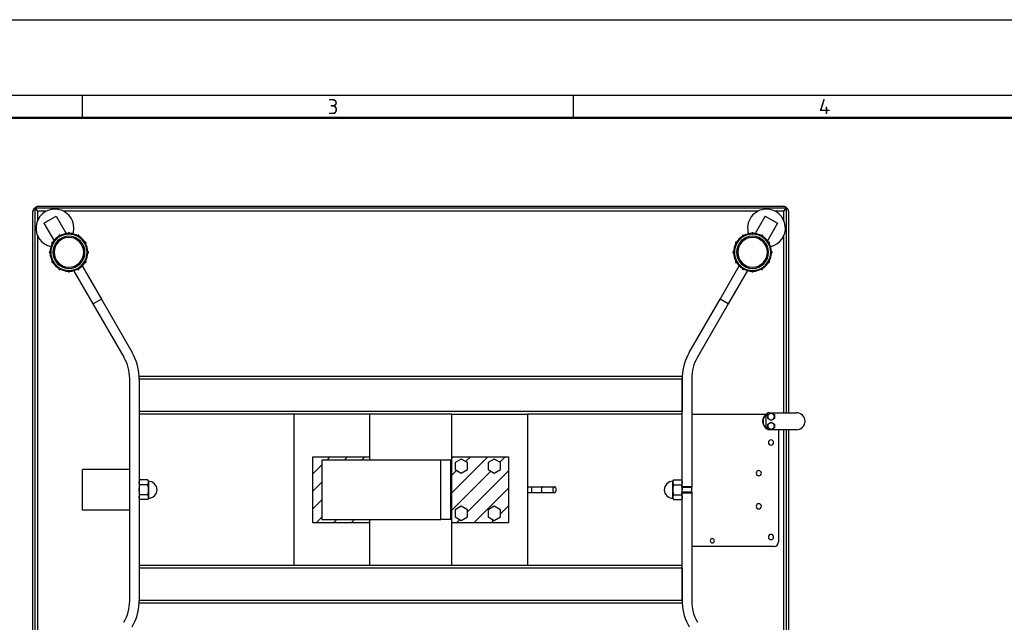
# Model space of a CAD drawing. Header units: millimetres. Extents: x 0 to 3360, y 0 to 2376.
# Tile 7 of 8: x 1134 to 2176, y 1738 to 2376. Entities that reach past the tile are written whole.
import ezdxf

# ---------------------------------------------------------------- set-up
doc = ezdxf.new("R2010")
doc.units = ezdxf.units.MM
doc.header["$LTSCALE"] = 8
for name, color, linetype in [('00_COMPONENTS', 7, 'Continuous'), ('3_ALL_AXES', 7, 'Continuous'), ('AXES', 7, 'Continuous'), ('DATUM_CURVES', 7, 'Continuous')]:
    doc.layers.add(name, color=color, linetype=linetype)
doc.layers.add('AM_BOR', color=7, linetype='Continuous', lineweight=50)
doc.styles.add('Note', font='isocpeur.ttf')

# ---------------------------------------------------------------- blocks, each defined once
blk = doc.blocks.new('MT_ISO_A3')
at = {"layer": 'AM_BOR', "lineweight": 25}
for p, q in [((20, 287), (410, 287)), ((150, 287), (150, 284)), ((215, 287), (215, 284))]:
    blk.add_line(p, q, dxfattribs=at)
at = {"layer": 'AM_BOR', "lineweight": 50}
blk.add_line((23, 284), (407, 284), dxfattribs=at)
at = {"layer": 'Defpoints', "lineweight": 25}
blk.add_line((0, 297), (420, 297), dxfattribs=at)
at = {"layer": 'AM_BOR', "lineweight": 25, "char_height": 2, "attachment_point": 4, "style": 'Note'}
for s, insert in [('\\fISOCPEUR|b0|i0;\\H2.0000;3', (182.5, 285.5)), ('\\fISOCPEUR|b0|i0;\\H2.0000;4', (247.5, 285.5))]:
    blk.add_mtext(s, dxfattribs=dict(at, insert=insert))

msp = doc.modelspace()

# ---------------------------------------------------------------- linework, layer by layer
at = {"color": 7, "linetype": 'Continuous'}
for p, q in [((1147.9, 1584), (1147.9, 2173.1)), ((1153.4, 2178.5), (1942.5, 2178.5)), ((1159.6, 2160.7), (1172.6, 2168.2)), ((1172.6, 2168.2), (1183.3, 2149.6)), ((1923.3, 2168.2), (1912.5, 2149.6)), ((1923.3, 2168.2), (1936.3, 2160.7)), ((1947.9, 2173.1), (1947.9, 1960)), ((1159.6, 2160.7), (1170.4, 2142)), ((1936.3, 2160.7), (1925.5, 2142)), ((1211.8, 2075.3), (1191.4, 2110.5)), ((1200.1, 2115.5), (1220.4, 2080.3)), ((1875.4, 2080.3), (1895.8, 2115.5)), ((1904.4, 2110.5), (1884.1, 2075.3)), ((1220.4, 2080.3), (1211.8, 2075.3)), ((1244.4, 2018.8), (1211.8, 2075.3)), ((1220.4, 2080.3), (1253.1, 2023.8)), ((1842.8, 2023.8), (1875.4, 2080.3)), ((1884.1, 2075.3), (1851.5, 2018.8)), ((1884.1, 2075.3), (1875.4, 2080.3)), ((1250.4, 1760.8), (1250.4, 1996.3)), ((1835.4, 1998.5), (1260.4, 1998.5)), ((1260.4, 1995.5), (1260.4, 1996.7)), ((1260.4, 1996.3), (1260.4, 1995.5)), ((1260.4, 1995.5), (1260.4, 1961.5)), ((1260.4, 1995.5), (1260.4, 1961.5)), ((1835.4, 1996.7), (1835.4, 1995.5)), ((1835.4, 1995.5), (1835.4, 1996.3)), ((1835.4, 1995.5), (1835.4, 1961.5)), ((1835.4, 1961.5), (1835.4, 1995.5)), ((1845.4, 1996.3), (1845.4, 1882.1)), ((1260.4, 1961.5), (1260.4, 1958.5)), ((1835.4, 1958.5), (1835.4, 1961.5)), ((1591.4, 1958.5), (1260.4, 1958.5)), ((1260.4, 1958.5), (1260.4, 1798.5)), ((1424.4, 1798.5), (1424.4, 1958.5)), ((1504.4, 1958.5), (1504.4, 1910)), ((1591.4, 1958.5), (1671.4, 1958.5)), ((1591.4, 1798.5), (1591.4, 1958.5)), ((1671.4, 1958.5), (1671.4, 1798.5)), ((1835.4, 1958.5), (1671.4, 1958.5)), ((1835.4, 1882.1), (1835.4, 1958.5)), ((1845.4, 1958.5), (1924.5, 1958.5)), ((1937.4, 1942), (1937.4, 1823.5)), ((1947.9, 1942), (1947.9, 1584)), ((1453.9, 1910), (1453.9, 1847)), ((1579.9, 1910), (1453.9, 1910)), ((1589.9, 1910), (1579.9, 1910)), ((1579.9, 1847), (1579.9, 1910)), ((1589.9, 1910), (1589.9, 1847)), ((1591.4, 1910), (1589.9, 1910)), ((1601.4, 1911), (1594.9, 1907.3)), ((1607.9, 1907.3), (1601.4, 1911)), ((1636.4, 1911), (1629.9, 1907.3)), ((1642.9, 1907.3), (1636.4, 1911)), ((1594.9, 1907.3), (1594.9, 1899.8)), ((1594.9, 1899.8), (1601.4, 1896)), ((1601.4, 1896), (1607.9, 1899.8)), ((1607.9, 1899.8), (1607.9, 1907.3)), ((1629.9, 1907.3), (1629.9, 1899.8)), ((1629.9, 1899.8), (1636.4, 1896)), ((1636.4, 1896), (1642.9, 1899.8)), ((1642.9, 1899.8), (1642.9, 1907.3)), ((1671.4, 1881.5), (1676.1, 1881.5)), ((1676.1, 1881.5), (1688, 1881.5)), ((1688, 1881.5), (1700.2, 1881.5)), ((1835.4, 1881.1), (1835.4, 1882.1)), ((1835.4, 1881.1), (1845.4, 1881.1)), ((1845.4, 1882.1), (1845.4, 1881.1)), ((1671.4, 1875.5), (1676.1, 1875.5)), ((1676.1, 1875.5), (1688, 1875.5)), ((1688, 1875.5), (1700.2, 1875.5)), ((1845.4, 1875.9), (1835.4, 1875.9)), ((1835.4, 1874.9), (1835.4, 1875.9)), ((1835.4, 1798.5), (1835.4, 1874.9)), ((1845.4, 1875.9), (1845.4, 1874.9)), ((1845.4, 1874.9), (1845.4, 1760.8)), ((1601.4, 1861), (1594.9, 1857.3)), ((1594.9, 1857.3), (1594.9, 1849.8)), ((1607.9, 1857.3), (1601.4, 1861)), ((1607.9, 1849.8), (1607.9, 1857.3)), ((1636.4, 1861), (1629.9, 1857.3)), ((1629.9, 1857.3), (1629.9, 1849.8)), ((1642.9, 1857.3), (1636.4, 1861)), ((1642.9, 1849.8), (1642.9, 1857.3)), ((1453.9, 1847), (1579.9, 1847)), ((1504.4, 1847), (1504.4, 1798.5)), ((1589.9, 1847), (1579.9, 1847)), ((1591.4, 1847), (1589.9, 1847)), ((1594.9, 1849.8), (1601.4, 1846)), ((1601.4, 1846), (1607.9, 1849.8)), ((1629.9, 1849.8), (1636.4, 1846)), ((1636.4, 1846), (1642.9, 1849.8)), ((1932.4, 1818.5), (1845.4, 1818.5)), ((1591.4, 1798.5), (1260.4, 1798.5)), ((1260.4, 1798.5), (1260.4, 1795.5)), ((1260.4, 1795.5), (1260.4, 1761.5)), ((1260.4, 1795.5), (1260.4, 1761.5)), ((1671.4, 1798.5), (1591.4, 1798.5)), ((1835.4, 1798.5), (1671.4, 1798.5)), ((1835.4, 1795.5), (1835.4, 1798.5)), ((1835.4, 1795.5), (1835.4, 1761.5)), ((1835.4, 1761.5), (1835.4, 1795.5)), ((1260.4, 1760.4), (1260.4, 1761.5)), ((1260.4, 1761.5), (1260.4, 1760.8)), ((1835.4, 1758.5), (1260.4, 1758.5)), ((1835.4, 1761.5), (1835.4, 1760.4)), ((1835.4, 1760.8), (1835.4, 1761.5))]:
    msp.add_line(p, q, dxfattribs=at)
at = {"color": 3, "linetype": 'Continuous'}
for p, q in [((1149.9, 2176.5), (1149.9, 1580.5)), ((1945.9, 2176.5), (1149.9, 2176.5)), ((1945.9, 1960), (1945.9, 2176.5)), ((1945.9, 1580.5), (1945.9, 1942))]:
    msp.add_line(p, q, dxfattribs=at)
at = {"color": 9, "linetype": 'Continuous'}
for p, q in [((1152.9, 2173.5), (1152.9, 2163.6)), ((1162.5, 2173.5), (1152.9, 2173.5)), ((1916, 2173.5), (1179.9, 2173.5)), ((1942.9, 2173.5), (1933.3, 2173.5)), ((1942.9, 2163.6), (1942.9, 2173.5)), ((1152.9, 2147.5), (1152.9, 1609.5)), ((1942.9, 1960), (1942.9, 2147.5)), ((1835.4, 1995.5), (1260.4, 1995.5)), ((1835.4, 1961.5), (1260.4, 1961.5)), ((1942.9, 1609.5), (1942.9, 1942)), ((1676.1, 1878.5), (1676.1, 1881.5)), ((1676.1, 1875.5), (1676.1, 1878.5)), ((1835.4, 1882.1), (1845.4, 1882.1)), ((1845.4, 1874.9), (1835.4, 1874.9)), ((1835.4, 1795.5), (1260.4, 1795.5)), ((1835.4, 1761.5), (1260.4, 1761.5))]:
    msp.add_line(p, q, dxfattribs=at)
at = {"color": 7, "linetype": 'Continuous'}
for centre, radius, start, end in [((1151.9, 2173.1), 4, 120, 180), ((1153.4, 2174.5), 4, 90, 150), ((1942.5, 2174.5), 4, 30, 90), ((1943.9, 2173.1), 4, 0, 60), ((1186.1, 2129.8), 20, 92.2743, 117.7299), ((1186.1, 2129.8), 20, 97.8261, 117.7299), ((1186.1, 2129.8), 20, 92.2743, 97.8261), ((1186.1, 2129.8), 20, 62.2701, 87.7257), ((1186.1, 2129.8), 20, 62.2701, 82.1739), ((1909.8, 2129.8), 20, 92.2743, 117.7299), ((1909.8, 2129.8), 20, 97.8261, 117.7299), ((1909.8, 2129.8), 20, 92.2743, 97.8261), ((1909.8, 2129.8), 20, 62.2701, 87.7257), ((1909.8, 2129.8), 20, 62.2701, 82.1739), ((1186.1, 2129.8), 20, 152.2818, 177.7276), ((1186.1, 2129.8), 20, 152.2818, 177.7276), ((1186.1, 2129.8), 17, 90, 270), ((1186.1, 2129.8), 20, 122.2803, 147.731), ((1186.1, 2129.8), 20, 122.2803, 147.731), ((1186.1, 2129.8), 15.7, 90, 270), ((1186.1, 2129.8), 17, 270, 90), ((1186.1, 2129.8), 15.7, 270, 90), ((1186.1, 2129.8), 20, 32.269, 57.7197), ((1186.1, 2129.8), 20, 32.269, 57.7197), ((1186.1, 2129.8), 20, 2.2724, 27.7182), ((1909.8, 2129.8), 20, 152.2818, 177.7276), ((1909.8, 2129.8), 20, 152.2818, 177.7276), ((1909.8, 2129.8), 17, 90, 270), ((1909.8, 2129.8), 20, 122.2803, 147.731), ((1909.8, 2129.8), 20, 122.2803, 147.731), ((1909.8, 2129.8), 15.7, 90, 270), ((1909.8, 2129.8), 17, 270, 90), ((1909.8, 2129.8), 15.7, 270, 90), ((1909.8, 2129.8), 20, 32.269, 57.7197), ((1909.8, 2129.8), 20, 32.269, 57.7197), ((1909.8, 2129.8), 20, 2.2724, 27.7182), ((1186.1, 2129.8), 20, 182.2724, 207.7182), ((1186.1, 2129.8), 20, 182.2724, 207.7182), ((1186.1, 2129.8), 20, 332.2818, 357.7276), ((1909.8, 2129.8), 20, 182.2724, 207.7182), ((1909.8, 2129.8), 20, 332.2818, 357.7276), ((1186.1, 2129.8), 20, 212.269, 237.7197), ((1186.1, 2129.8), 20, 302.2803, 327.731), ((1909.8, 2129.8), 20, 212.269, 237.7197), ((1909.8, 2129.8), 20, 302.2803, 327.731), ((1186.1, 2129.8), 20, 242.2701, 267.7257), ((1186.1, 2129.8), 20, 272.2743, 297.7299), ((1186.1, 2129.8), 20, 272.2743, 277.8261), ((1909.8, 2129.8), 20, 242.2701, 267.7257), ((1909.8, 2129.8), 20, 272.2743, 297.7299), ((1909.8, 2129.8), 20, 272.2743, 277.8261), ((1205.4, 1996.3), 55, 2.3406, 30), ((1890.4, 1996.3), 55, 150, 177.6594), ((1205.4, 1996.3), 45, 0, 30), ((1890.4, 1996.3), 45, 150, 180), ((1205.4, 1996.3), 55, 0, 2.3406), ((1890.4, 1996.3), 55, 177.6594, 180), ((1929.4, 1951), 9, 118.9504, 180), ((1929.4, 1951), 9, 180, 241.0496), ((1929.4, 1951), 8.5, 124.5549, 180), ((1929.4, 1951), 8.5, 180, 235.4451), ((1932.4, 1823.5), 5, 270, 0), ((1205.4, 1760.8), 45, 330, 0), ((1205.4, 1760.8), 55, 330, 357.6594), ((1205.4, 1760.8), 55, 357.6594, 0), ((1890.4, 1760.8), 55, 180, 182.3406), ((1890.4, 1760.8), 55, 182.3406, 210), ((1890.4, 1760.8), 45, 180, 210)]:
    msp.add_arc(centre, radius, start, end, dxfattribs=at)
at = {"color": 9, "linetype": 'Continuous'}
for centre, start, end in [((1186.1, 2129.8), 90, 120.0034), ((1186.1, 2129.8), 59.9966, 90), ((1909.8, 2129.8), 90, 120.0034), ((1909.8, 2129.8), 59.9966, 90), ((1186.1, 2129.8), 150.0027, 180), ((1186.1, 2129.8), 120.0034, 150.0027), ((1186.1, 2129.8), 29.9973, 59.9966), ((1186.1, 2129.8), 0, 29.9973), ((1909.8, 2129.8), 150.0027, 180), ((1909.8, 2129.8), 120.0034, 150.0027), ((1909.8, 2129.8), 29.9973, 59.9966), ((1909.8, 2129.8), 0, 29.9973), ((1186.1, 2129.8), 180, 209.9973), ((1186.1, 2129.8), 330.0027, 360), ((1909.8, 2129.8), 180, 209.9973), ((1909.8, 2129.8), 330.0027, 360), ((1186.1, 2129.8), 209.9973, 239.9966), ((1186.1, 2129.8), 300.0034, 330.0027), ((1909.8, 2129.8), 209.9973, 239.9966), ((1909.8, 2129.8), 300.0034, 330.0027), ((1186.1, 2129.8), 239.9966, 270), ((1186.1, 2129.8), 270, 300.0034), ((1909.8, 2129.8), 239.9966, 270), ((1909.8, 2129.8), 270, 300.0034)]:
    msp.add_arc(centre, 19.2, start, end, dxfattribs=at)
at = {"color": 3, "linetype": 'Continuous'}
for points in [[(1149.9, 2176.5), (1149.9, 2175.9), (1150.7, 2175.1), (1151.8, 2174.2), (1152.5, 2173.8), (1152.9, 2173.5)], [(1149.9, 2176.5), (1150.5, 2176.5), (1151.4, 2175.8), (1152.2, 2174.6), (1152.7, 2173.9), (1152.9, 2173.5)], [(1945.9, 2176.5), (1945.9, 2175.9), (1945.2, 2175.1), (1944, 2174.2), (1943.3, 2173.8), (1942.9, 2173.5)], [(1945.9, 2176.5), (1945.3, 2176.5), (1944.5, 2175.8), (1943.6, 2174.6), (1943.2, 2173.9), (1942.9, 2173.5)]]:
    msp.add_open_spline(points, degree=3, knots=[0, 0, 0, 0, 0.400699, 0.683915, 1, 1, 1, 1], dxfattribs=at)
at = {"color": 9, "linetype": 'Continuous'}
for points, knots in [([(1688, 1881.5), (1687.9, 1881.5), (1687.6, 1881.5), (1687.3, 1881.3), (1687, 1881), (1686.6, 1880.5), (1686.3, 1879.6), (1686.2, 1878.9), (1686.2, 1878.5)], [0, 0, 0, 0, 0.09155, 0.189361, 0.297812, 0.418776, 0.694677, 1, 1, 1, 1]), ([(1686.2, 1878.5), (1686.2, 1878.1), (1686.3, 1877.4), (1686.6, 1876.5), (1687, 1876), (1687.3, 1875.7), (1687.6, 1875.6), (1687.9, 1875.5), (1688, 1875.5)], [0, 0, 0, 0, 0.305323, 0.581224, 0.702188, 0.810639, 0.90845, 1, 1, 1, 1])]:
    msp.add_open_spline(points, degree=3, knots=knots, dxfattribs=at)
at = {"color": 7, "linetype": 'Continuous'}
for points, knots in [([(1700.2, 1881.5), (1700.1, 1881.5), (1699.8, 1881.5), (1699.5, 1881.3), (1699.2, 1881), (1698.8, 1880.5), (1698.5, 1879.6), (1698.4, 1878.9), (1698.4, 1878.5)], [0, 0, 0, 0, 0.091551, 0.189364, 0.297817, 0.41878, 0.694692, 1, 1, 1, 1]), ([(1698.4, 1878.5), (1698.4, 1878.1), (1698.5, 1877.4), (1698.8, 1876.5), (1699.2, 1876), (1699.5, 1875.7), (1699.8, 1875.6), (1700.1, 1875.5), (1700.2, 1875.5)], [0, 0, 0, 0, 0.305309, 0.581221, 0.702184, 0.810636, 0.908449, 1, 1, 1, 1]), ([(1701.9, 1878.5), (1701.9, 1878.9), (1701.9, 1879.6), (1701.5, 1880.5), (1701.2, 1881), (1700.9, 1881.3), (1700.5, 1881.5), (1700.3, 1881.5), (1700.2, 1881.5)], [0, 0, 0, 0, 0.305309, 0.581221, 0.702184, 0.810636, 0.908449, 1, 1, 1, 1]), ([(1700.2, 1875.5), (1700.3, 1875.5), (1700.5, 1875.6), (1700.9, 1875.7), (1701.2, 1876), (1701.5, 1876.5), (1701.9, 1877.4), (1701.9, 1878.1), (1701.9, 1878.5)], [0, 0, 0, 0, 0.091551, 0.189364, 0.297817, 0.41878, 0.694692, 1, 1, 1, 1])]:
    msp.add_open_spline(points, degree=3, knots=knots, dxfattribs=at)
at = {"layer": '00_COMPONENTS', "color": 7, "linetype": 'Continuous'}
for centre, start, end in [((1171.2, 2155.5), 90, 258.1449), ((1171.2, 2155.5), 341.8026, 90), ((1924.6, 2155.5), 90, 198.1974), ((1924.6, 2155.5), 281.8551, 90)]:
    msp.add_arc(centre, 20, start, end, dxfattribs=at)
at = {"layer": '3_ALL_AXES', "color": 7, "linetype": 'Continuous'}
for p, q in [((1927.7, 1959), (1929.4, 1960.1)), ((1929.4, 1960.1), (1931.2, 1959)), ((1925.9, 1958), (1927.7, 1959)), ((1925.9, 1956), (1925.9, 1958)), ((1925.9, 1954), (1925.9, 1956)), ((1927.7, 1953), (1925.9, 1954)), ((1929.4, 1952), (1927.7, 1953)), ((1927.7, 1949), (1929.4, 1950.1)), ((1931.2, 1953), (1929.4, 1952)), ((1929.4, 1950.1), (1931.2, 1949)), ((1931.2, 1959), (1932.9, 1958)), ((1932.9, 1954), (1931.2, 1953)), ((1932.9, 1958), (1932.9, 1956)), ((1932.9, 1956), (1932.9, 1954)), ((1925.9, 1948), (1927.7, 1949)), ((1925.9, 1946), (1925.9, 1948)), ((1925.9, 1944), (1925.9, 1946)), ((1927.7, 1943), (1925.9, 1944)), ((1929.4, 1942), (1927.7, 1943)), ((1931.2, 1943), (1929.4, 1942)), ((1931.2, 1949), (1932.9, 1948)), ((1932.9, 1944), (1931.2, 1943)), ((1932.9, 1948), (1932.9, 1946)), ((1932.9, 1946), (1932.9, 1944)), ((1261.2, 1888.9), (1260.4, 1887.5)), ((1269.6, 1888.9), (1261.2, 1888.9)), ((1270.4, 1887.5), (1269.6, 1888.9)), ((1270.4, 1887.5), (1270.4, 1886.3)), ((1825.4, 1887.5), (1826.2, 1888.9)), ((1825.4, 1886.3), (1825.4, 1887.5)), ((1826.2, 1888.9), (1834.6, 1888.9)), ((1834.6, 1888.9), (1835.4, 1887.5)), ((1269.6, 1883.7), (1261.2, 1883.7)), ((1270.4, 1886.3), (1270.4, 1884.5)), ((1270.4, 1884.5), (1270.4, 1884)), ((1270.4, 1884), (1270.4, 1884)), ((1270.4, 1884), (1270.4, 1883.6)), ((1270.4, 1883.6), (1270.4, 1883.6)), ((1270.4, 1883.6), (1270.4, 1878.5)), ((1270.4, 1878.5), (1270.4, 1873.5)), ((1825.4, 1884.5), (1825.4, 1886.3)), ((1825.4, 1884), (1825.4, 1884.5)), ((1825.4, 1883.6), (1825.4, 1884)), ((1825.4, 1884), (1825.4, 1884)), ((1825.4, 1878.5), (1825.4, 1883.6)), ((1825.4, 1883.6), (1825.4, 1883.6)), ((1825.4, 1873.5), (1825.4, 1878.5)), ((1826.2, 1883.7), (1834.6, 1883.7)), ((1261.2, 1868.1), (1260.4, 1869.5)), ((1269.6, 1873.3), (1261.2, 1873.3)), ((1269.6, 1868.1), (1261.2, 1868.1)), ((1270.4, 1869.5), (1269.6, 1868.1)), ((1270.4, 1873.5), (1270.4, 1873.4)), ((1270.4, 1873.4), (1270.4, 1873)), ((1270.4, 1873), (1270.4, 1873)), ((1270.4, 1873), (1270.4, 1872.5)), ((1270.4, 1872.5), (1270.4, 1870.7)), ((1270.4, 1870.7), (1270.4, 1869.5)), ((1825.4, 1873.4), (1825.4, 1873.5)), ((1825.4, 1873), (1825.4, 1873.4)), ((1825.4, 1872.5), (1825.4, 1873)), ((1825.4, 1873), (1825.4, 1873)), ((1825.4, 1870.7), (1825.4, 1872.5)), ((1825.4, 1869.5), (1825.4, 1870.7)), ((1825.4, 1869.5), (1826.2, 1868.1)), ((1826.2, 1873.3), (1834.6, 1873.3)), ((1826.2, 1868.1), (1834.6, 1868.1)), ((1834.6, 1868.1), (1835.4, 1869.5))]:
    msp.add_line(p, q, dxfattribs=at)
for centre, radius, start, end in [((1929.4, 1956), 3.5, 120, 180), ((1929.4, 1956), 3.5, 180, 240), ((1929.4, 1956), 3.5, 60, 120), ((1929.4, 1956), 3.5, 240, 300), ((1929.4, 1946), 3.5, 60, 120), ((1929.4, 1956), 3.5, 0, 60), ((1929.4, 1956), 3.5, 300, 0), ((1929.4, 1946), 3.5, 120, 180), ((1929.4, 1946), 3.5, 180, 240), ((1929.4, 1946), 3.5, 240, 300), ((1929.4, 1946), 3.5, 0, 60), ((1929.4, 1946), 3.5, 300, 0), ((1270.4, 1878.5), 9, 0, 90), ((1825.4, 1878.5), 9, 90, 180), ((1270.4, 1878.5), 9, 270, 0), ((1825.4, 1878.5), 9, 180, 270), ((1811.4, 1877), 24.2, 12.9834, 16.1591), ((1814.3, 1877.7), 21.2, 11.8758, 12.9308), ((1815.5, 1877.9), 19.9, 10.5742, 11.8776), ((1811.4, 1880.1), 24.2, 343.8408, 347.0172), ((1815.5, 1879.1), 20, 348.1232, 349.3946), ((1814.3, 1879.4), 21.2, 347.0698, 348.1247)]:
    msp.add_arc(centre, radius, start, end, dxfattribs=at)
for points, knots in [([(1260.4, 1886.3), (1260.4, 1886.5), (1260.5, 1887), (1260.6, 1887.6), (1260.9, 1888.3), (1261.1, 1888.7), (1261.2, 1888.9)], [0, 0, 0, 0, 0.240405, 0.485503, 0.738357, 1, 1, 1, 1]), ([(1270.4, 1886.3), (1270.4, 1886.5), (1270.4, 1887), (1270.2, 1887.6), (1270, 1888.3), (1269.7, 1888.7), (1269.6, 1888.9)], [0, 0, 0, 0, 0.240405, 0.485503, 0.738357, 1, 1, 1, 1]), ([(1826.2, 1888.9), (1826.1, 1888.7), (1825.9, 1888.3), (1825.6, 1887.6), (1825.5, 1887), (1825.4, 1886.5), (1825.4, 1886.3)], [0, 0, 0, 0, 0.261643, 0.514497, 0.759595, 1, 1, 1, 1]), ([(1834.6, 1888.9), (1834.7, 1888.7), (1835, 1888.3), (1835.2, 1887.6), (1835.4, 1887), (1835.4, 1886.5), (1835.4, 1886.3)], [0, 0, 0, 0, 0.261643, 0.514497, 0.759595, 1, 1, 1, 1]), ([(1261.2, 1883.7), (1261.1, 1883.9), (1260.9, 1884.3), (1260.6, 1885), (1260.5, 1885.6), (1260.4, 1886.1), (1260.4, 1886.3)], [0, 0, 0, 0, 0.261643, 0.514497, 0.759595, 1, 1, 1, 1]), ([(1260.4, 1878.5), (1260.4, 1879), (1260.5, 1879.8), (1260.6, 1881.1), (1260.9, 1882.4), (1261.1, 1883.3), (1261.2, 1883.7)], [0, 0, 0, 0, 0.249992, 0.499986, 0.749989, 1, 1, 1, 1]), ([(1261.2, 1873.3), (1261.1, 1873.7), (1260.9, 1874.6), (1260.6, 1875.9), (1260.5, 1877.2), (1260.4, 1878.1), (1260.4, 1878.5)], [0, 0, 0, 0, 0.250011, 0.500015, 0.750008, 1, 1, 1, 1]), ([(1269.6, 1883.7), (1269.7, 1883.9), (1270, 1884.3), (1270.2, 1885), (1270.4, 1885.6), (1270.4, 1886.1), (1270.4, 1886.3)], [0, 0, 0, 0, 0.261643, 0.514497, 0.759595, 1, 1, 1, 1]), ([(1270.4, 1878.5), (1270.4, 1879), (1270.4, 1879.8), (1270.2, 1881.1), (1270, 1882.4), (1269.7, 1883.3), (1269.6, 1883.7)], [0, 0, 0, 0, 0.249992, 0.499986, 0.749989, 1, 1, 1, 1]), ([(1269.6, 1873.3), (1269.7, 1873.7), (1270, 1874.6), (1270.2, 1875.9), (1270.4, 1877.2), (1270.4, 1878.1), (1270.4, 1878.5)], [0, 0, 0, 0, 0.250011, 0.500015, 0.750008, 1, 1, 1, 1]), ([(1825.4, 1886.3), (1825.4, 1886.1), (1825.5, 1885.6), (1825.6, 1885), (1825.9, 1884.3), (1826.1, 1883.9), (1826.2, 1883.7)], [0, 0, 0, 0, 0.240405, 0.485503, 0.738357, 1, 1, 1, 1]), ([(1826.2, 1883.7), (1826.1, 1883.3), (1825.9, 1882.4), (1825.6, 1881.1), (1825.5, 1879.8), (1825.4, 1879), (1825.4, 1878.5)], [0, 0, 0, 0, 0.250011, 0.500015, 0.750008, 1, 1, 1, 1]), ([(1825.4, 1878.5), (1825.4, 1878.1), (1825.5, 1877.2), (1825.6, 1875.9), (1825.9, 1874.6), (1826.1, 1873.7), (1826.2, 1873.3)], [0, 0, 0, 0, 0.249992, 0.499986, 0.749989, 1, 1, 1, 1]), ([(1835.4, 1886.3), (1835.4, 1886.1), (1835.4, 1885.6), (1835.2, 1885), (1835, 1884.3), (1834.7, 1883.9), (1834.6, 1883.7)], [0, 0, 0, 0, 0.240405, 0.485503, 0.738357, 1, 1, 1, 1]), ([(1835.1, 1881.6), (1835.2, 1881.1), (1835.4, 1880.1), (1835.4, 1879), (1835.4, 1878.5)], [0, 0, 0, 0, 0.50001, 1, 1, 1, 1]), ([(1260.4, 1870.7), (1260.4, 1870.9), (1260.5, 1871.4), (1260.6, 1872), (1260.9, 1872.7), (1261.1, 1873.1), (1261.2, 1873.3)], [0, 0, 0, 0, 0.240405, 0.485503, 0.738357, 1, 1, 1, 1]), ([(1261.2, 1868.1), (1261.1, 1868.3), (1260.9, 1868.7), (1260.6, 1869.4), (1260.5, 1870.1), (1260.4, 1870.5), (1260.4, 1870.7)], [0, 0, 0, 0, 0.261643, 0.514497, 0.759595, 1, 1, 1, 1]), ([(1270.4, 1870.7), (1270.4, 1870.9), (1270.4, 1871.4), (1270.2, 1872), (1270, 1872.7), (1269.7, 1873.1), (1269.6, 1873.3)], [0, 0, 0, 0, 0.240405, 0.485503, 0.738357, 1, 1, 1, 1]), ([(1269.6, 1868.1), (1269.7, 1868.3), (1270, 1868.7), (1270.2, 1869.4), (1270.4, 1870.1), (1270.4, 1870.5), (1270.4, 1870.7)], [0, 0, 0, 0, 0.261643, 0.514497, 0.759595, 1, 1, 1, 1]), ([(1826.2, 1873.3), (1826.1, 1873.1), (1825.9, 1872.7), (1825.6, 1872), (1825.5, 1871.4), (1825.4, 1870.9), (1825.4, 1870.7)], [0, 0, 0, 0, 0.261643, 0.514497, 0.759595, 1, 1, 1, 1]), ([(1825.4, 1870.7), (1825.4, 1870.5), (1825.5, 1870.1), (1825.6, 1869.4), (1825.9, 1868.7), (1826.1, 1868.3), (1826.2, 1868.1)], [0, 0, 0, 0, 0.240405, 0.485503, 0.738357, 1, 1, 1, 1]), ([(1834.6, 1873.3), (1834.7, 1873.1), (1835, 1872.7), (1835.2, 1872), (1835.4, 1871.4), (1835.4, 1870.9), (1835.4, 1870.7)], [0, 0, 0, 0, 0.261643, 0.514497, 0.759595, 1, 1, 1, 1]), ([(1835.4, 1870.7), (1835.4, 1870.5), (1835.4, 1870.1), (1835.2, 1869.4), (1835, 1868.7), (1834.7, 1868.3), (1834.6, 1868.1)], [0, 0, 0, 0, 0.240405, 0.485503, 0.738357, 1, 1, 1, 1])]:
    msp.add_open_spline(points, degree=3, knots=knots, dxfattribs=at)
at = {"layer": 'AXES', "color": 3, "linetype": 'Continuous'}
for p, q in [((1927.4, 1960), (1929.4, 1960)), ((1929.5, 1960), (1956.4, 1960)), ((1924.4, 1945), (1924.4, 1957)), ((1929.4, 1942), (1927.4, 1942)), ((1956.4, 1942), (1929.5, 1942))]:
    msp.add_line(p, q, dxfattribs=at)
at = {"layer": 'AXES', "color": 7, "linetype": 'Continuous'}
for p, q in [((1250.4, 1900), (1200.4, 1900)), ((1200.4, 1886.3), (1200.4, 1900)), ((1200.4, 1886), (1200.4, 1886.3)), ((1200.4, 1871), (1200.4, 1886)), ((1835.4, 1876), (1835.4, 1881.1)), ((1845.4, 1876), (1845.4, 1881.1)), ((1200.4, 1870.8), (1200.4, 1871)), ((1200.4, 1857), (1200.4, 1870.8)), ((1250.4, 1857), (1200.4, 1857))]:
    msp.add_line(p, q, dxfattribs=at)
at = {"layer": 'AXES', "color": 6, "linetype": 'Continuous'}
for centre, start, end in [((1176.1, 2147.1), 120, 212.6051), ((1176.1, 2147.1), 25.5189, 120), ((1176.1, 2147.1), 300, 25.5189), ((1186.1, 2149.8), 90, 183.913), ((1186.1, 2149.8), 183.913, 270), ((1186.1, 2149.8), 356.087, 90), ((1186.1, 2149.8), 270, 356.087), ((1196.1, 2147.1), 154.4811, 240), ((1196.1, 2147.1), 60, 154.4811), ((1196.1, 2147.1), 327.3949, 60), ((1899.8, 2147.1), 120, 212.6051), ((1899.8, 2147.1), 25.5189, 120), ((1899.8, 2147.1), 300, 25.5189), ((1909.8, 2149.8), 90, 183.913), ((1909.8, 2149.8), 183.913, 270), ((1909.8, 2149.8), 356.087, 90), ((1909.8, 2149.8), 270, 356.087), ((1919.8, 2147.1), 60, 154.4811), ((1919.8, 2147.1), 154.4811, 240), ((1919.8, 2147.1), 327.3949, 60), ((1168.8, 2139.8), 150, 241.6776), ((1168.8, 2139.8), 55.6993, 150), ((1168.8, 2139.8), 241.6776, 330), ((1168.8, 2139.8), 330, 55.6993), ((1176.1, 2147.1), 212.6051, 300), ((1196.1, 2147.1), 240, 327.3949), ((1203.4, 2139.8), 124.3007, 210), ((1203.4, 2139.8), 210, 298.3224), ((1203.4, 2139.8), 30, 124.3007), ((1203.4, 2139.8), 298.3224, 30), ((1892.4, 2139.8), 150, 241.6776), ((1892.4, 2139.8), 55.6993, 150), ((1892.4, 2139.8), 241.6776, 330), ((1892.4, 2139.8), 330, 55.6993), ((1899.8, 2147.1), 212.6051, 300), ((1919.8, 2147.1), 240, 327.3949), ((1927.1, 2139.8), 124.3007, 210), ((1927.1, 2139.8), 210, 298.3224), ((1927.1, 2139.8), 30, 124.3007), ((1927.1, 2139.8), 298.3224, 30), ((1166.1, 2129.8), 86.6335, 180), ((1166.1, 2129.8), 180, 273.3665), ((1166.1, 2129.8), 0, 86.6335), ((1166.1, 2129.8), 273.3665, 0), ((1206.1, 2129.8), 93.3665, 180), ((1206.1, 2129.8), 180, 266.6335), ((1206.1, 2129.8), 0, 93.3665), ((1206.1, 2129.8), 266.6335, 0), ((1889.8, 2129.8), 86.6335, 180), ((1889.8, 2129.8), 180, 273.3665), ((1889.8, 2129.8), 0, 86.6335), ((1889.8, 2129.8), 273.3665, 0), ((1929.8, 2129.8), 93.3665, 180), ((1929.8, 2129.8), 180, 266.6335), ((1929.8, 2129.8), 0, 93.3665), ((1929.8, 2129.8), 266.6335, 0), ((1168.8, 2119.8), 118.3224, 210), ((1168.8, 2119.8), 210, 304.3007), ((1168.8, 2119.8), 30, 118.3224), ((1168.8, 2119.8), 304.3007, 30), ((1203.4, 2119.8), 150, 235.6993), ((1203.4, 2119.8), 61.6776, 150), ((1203.4, 2119.8), 235.6993, 330), ((1203.4, 2119.8), 330, 61.6776), ((1892.4, 2119.8), 118.3224, 210), ((1892.4, 2119.8), 210, 304.3007), ((1892.4, 2119.8), 30, 118.3224), ((1892.4, 2119.8), 304.3007, 30), ((1927.1, 2119.8), 150, 235.6993), ((1927.1, 2119.8), 61.6776, 150), ((1927.1, 2119.8), 235.6993, 330), ((1927.1, 2119.8), 330, 61.6776), ((1176.1, 2112.4), 147.3949, 240), ((1176.1, 2112.4), 60, 147.3949), ((1176.1, 2112.4), 240, 334.4811), ((1176.1, 2112.4), 334.4811, 60), ((1186.1, 2109.8), 90, 176.087), ((1186.1, 2109.8), 176.087, 270), ((1186.1, 2109.8), 3.913, 90), ((1186.1, 2109.8), 270, 3.913), ((1196.1, 2112.4), 120, 205.5189), ((1196.1, 2112.4), 205.5189, 300), ((1196.1, 2112.4), 32.6051, 120), ((1196.1, 2112.4), 300, 32.6051), ((1899.8, 2112.4), 147.3949, 240), ((1899.8, 2112.4), 60, 147.3949), ((1899.8, 2112.4), 240, 334.4811), ((1899.8, 2112.4), 334.4811, 60), ((1909.8, 2109.8), 90, 176.087), ((1909.8, 2109.8), 176.087, 270), ((1909.8, 2109.8), 3.913, 90), ((1909.8, 2109.8), 270, 3.913), ((1919.8, 2112.4), 120, 205.5189), ((1919.8, 2112.4), 205.5189, 300), ((1919.8, 2112.4), 32.6051, 120), ((1919.8, 2112.4), 300, 32.6051)]:
    msp.add_arc(centre, 0.8, start, end, dxfattribs=at)
at = {"layer": 'AXES', "color": 3, "linetype": 'Continuous'}
for centre, radius, start, end in [((1927.4, 1957), 3, 90, 180), ((1956.4, 1951), 9, 270, 90), ((1927.4, 1945), 3, 180, 270)]:
    msp.add_arc(centre, radius, start, end, dxfattribs=at)
at = {"layer": 'AXES', "color": 7, "linetype": 'Continuous'}
for centre, radius, start, end in [((1929.4, 1928.5), 2.75, 90, 270), ((1929.4, 1928.5), 2.75, 270, 90), ((1916.4, 1896), 2.75, 90, 270), ((1916.4, 1896), 2.75, 270, 90), ((1916.4, 1861), 2.75, 90, 270), ((1916.4, 1861), 2.75, 270, 90), ((1867.2, 1824.5), 2.25, 90, 270), ((1867.2, 1824.5), 2.25, 270, 90), ((1929.4, 1828.5), 2.75, 90, 270), ((1929.4, 1828.5), 2.75, 270, 90)]:
    msp.add_arc(centre, radius, start, end, dxfattribs=at)
at = {"layer": 'DATUM_CURVES', "color": 4, "linetype": 'Continuous'}
for p, q in [((1444.4, 1843.5), (1444.4, 1913.5)), ((1444.4, 1913.5), (1504.4, 1913.5)), ((1504.4, 1913.5), (1504.4, 1910)), ((1591.4, 1913.5), (1651.4, 1913.5)), ((1591.4, 1843.5), (1591.4, 1913.5)), ((1651.4, 1913.5), (1651.4, 1843.5)), ((1504.4, 1847), (1504.4, 1843.5)), ((1504.4, 1843.5), (1444.4, 1843.5)), ((1651.4, 1843.5), (1591.4, 1843.5))]:
    msp.add_line(p, q, dxfattribs=at)
at = {"layer": 'DATUM_CURVES', "color": 2, "linetype": 'Continuous'}
for p, q in [((1462.5, 1913.5), (1459, 1910)), ((1481, 1913.5), (1477.5, 1910)), ((1499.4, 1913.5), (1495.9, 1910)), ((1591.4, 1912.3), (1592.7, 1913.5)), ((1591.4, 1875.4), (1629.5, 1913.5)), ((1606, 1908.4), (1611.1, 1913.5)), ((1642.2, 1907.7), (1648, 1913.5)), ((1453.9, 1904.9), (1444.4, 1895.4)), ((1591.4, 1893.8), (1596.5, 1898.9)), ((1591.4, 1857), (1632.7, 1898.2)), ((1607.9, 1855), (1651.4, 1898.5)), ((1453.9, 1886.5), (1444.4, 1877)), ((1614.9, 1843.5), (1651.4, 1880.1)), ((1453.9, 1868), (1444.4, 1858.5)), ((1642.9, 1853.1), (1651.4, 1861.6)), ((1453.9, 1849.6), (1447.9, 1843.5)), ((1469.8, 1847), (1466.3, 1843.5)), ((1488.3, 1847), (1484.8, 1843.5)), ((1596.4, 1843.5), (1599.8, 1846.9)), ((1633.3, 1843.5), (1636, 1846.2)), ((1504.4, 1844.7), (1503.2, 1843.5))]:
    msp.add_line(p, q, dxfattribs=at)

# ---------------------------------------------------------------- block references
at = {"lineweight": 0, "xscale": 8, "yscale": 8, "zscale": 8}
msp.add_blockref('MT_ISO_A3', (0, 0), dxfattribs=at)

doc.saveas('drawing.dxf')
